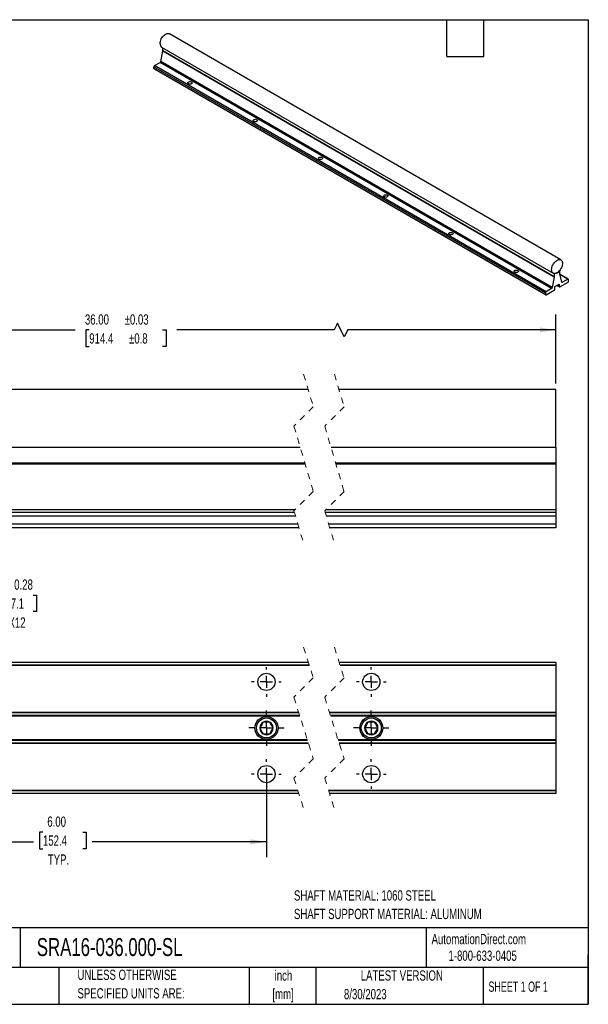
# Model space of a CAD drawing. Header units: inches. Extents: x 0.5 to 21.5, y 0.5 to 16.5.
# Tile 2 of 2: x 12.3 to 21.5, y 0.5 to 16.5. Entities that reach past the tile are written whole.
import ezdxf

# ---------------------------------------------------------------- set-up
doc = ezdxf.new("R2010")
doc.units = ezdxf.units.IN
doc.header["$LTSCALE"] = 2
doc.header["$MEASUREMENT"] = 0
doc.linetypes.add('CENTERX2', pattern=[0.8, 0.5, -0.1, 0.1, -0.1])
doc.linetypes.add('HIDDEN', pattern=[0.075, 0.05, -0.025])
doc.layers.add('CENTER', color=40, linetype='CENTERX2')
doc.layers.add('DIMENSIONS', color=140, linetype='Continuous', lineweight=25)
doc.layers.add('TEXT', color=140, linetype='Continuous', lineweight=25)
doc.styles.add('SLDTEXTSTYLE0', font='TXT', dxfattribs={"width": 0.7})
doc.styles.add('SLDTEXTSTYLE1', font='TXT', dxfattribs={"width": 0.65})
doc.dimstyles.new('SLDDIMSTYLE6', dxfattribs={"dimtxt": 0.169922, "dimasz": 0.26, "dimexe": 0, "dimexo": 0.0625, "dimgap": 0.04248, "dimtad": 0, "dimtih": 1, "dimtoh": 1, "dimrnd": 1e-09, "dimzin": 4, "dimdsep": 46, "dimtxsty": 'SLDTEXTSTYLE0', "dimsah": 1, "dimcen": 0.09, "dimadec": 0, "dimazin": 1, "dimtol": 1, "dimtp": 0.03, "dimtm": 0.03, "dimtfac": 1, "dimtofl": 0, "dimtmove": 0, "dimatfit": 3, "dimfxl": 0, "dimfrac": 2, "dimtolj": 1, "dimarcsym": 0})
doc.dimstyles.new('SLDDIMSTYLE8', dxfattribs={"dimtxt": 0.169922, "dimasz": 0.26, "dimexe": 0, "dimexo": 0.0625, "dimgap": 0.04248, "dimtad": 0, "dimtih": 1, "dimtoh": 1, "dimrnd": 1e-09, "dimzin": 4, "dimdsep": 46, "dimtxsty": 'SLDTEXTSTYLE0', "dimsah": 1, "dimcen": 0.09, "dimadec": 0, "dimazin": 1, "dimtfac": 1, "dimtofl": 0, "dimtmove": 0, "dimatfit": 3, "dimfxl": 0, "dimfrac": 2, "dimtolj": 1, "dimtzin": 12, "dimarcsym": 0})
doc.dimstyles.new('SLDDIMSTYLE9', dxfattribs={"dimtxt": 0.169922, "dimasz": 0.26, "dimexe": 0, "dimexo": 0.0625, "dimgap": 0.04248, "dimtad": 0, "dimtih": 1, "dimtoh": 1, "dimrnd": 1e-09, "dimdsep": 46, "dimtxsty": 'SLDTEXTSTYLE0', "dimsah": 1, "dimcen": 0, "dimadec": 0, "dimazin": 2, "dimtfac": 1, "dimtofl": 0, "dimtmove": 0, "dimatfit": 3, "dimfxl": 0, "dimfrac": 2, "dimtolj": 1, "dimtzin": 12, "dimarcsym": 0})

# ---------------------------------------------------------------- blocks, each defined once
blk = doc.blocks.new('SW_NOTE_0')
at = {"layer": 'TEXT', "color": 0, "char_height": 0.16667, "attachment_point": 1, "style": 'SLDTEXTSTYLE0'}
for s, insert in [('SHAFT MATERIAL: 1060 STEEL', (0, 0.215)), ('SHAFT SUPPORT MATERIAL: ALUMINUM', (0, -0.086))]:
    blk.add_mtext(s, dxfattribs=dict(at, insert=insert))
blk = doc.blocks.new('SW_NOTE_0_1')
at = {"layer": 'TEXT', "color": 0, "char_height": 0.1667, "attachment_point": 2, "style": 'SLDTEXTSTYLE0'}
for s, insert in [('inch', (0.25, 0.215)), ('[mm]', (0.244, -0.086))]:
    blk.add_mtext(s, dxfattribs=dict(at, insert=insert))
blk = doc.blocks.new('SW_NOTE_0_2')
at = {"layer": 'TEXT', "color": 0, "char_height": 0.16667, "attachment_point": 1, "style": 'SLDTEXTSTYLE0'}
for s, insert in [('UNLESS OTHERWISE', (0, 0.215)), ('SPECIFIED UNITS ARE:', (0, -0.086))]:
    blk.add_mtext(s, dxfattribs=dict(at, insert=insert))
blk = doc.blocks.new('_D_6')
at = {"layer": 'DIMENSIONS'}
for p, q in [((7.269, 10.59), (7.269, 11.709)), ((20.973, 10.59), (20.973, 11.709)), ((17.423, 11.571), (17.368, 11.459)), ((17.534, 11.348), (17.423, 11.571)), ((7.269, 11.459), (13.158, 11.459)), ((13.389, 11.459), (13.331, 11.459)), ((13.331, 11.459), (13.331, 11.189)), ((14.58, 11.459), (14.637, 11.459)), ((14.637, 11.459), (14.637, 11.189)), ((17.368, 11.459), (14.81, 11.459)), ((17.59, 11.459), (17.534, 11.348)), ((20.973, 11.459), (17.59, 11.459)), ((13.331, 11.189), (13.389, 11.189)), ((14.637, 11.189), (14.58, 11.189))]:
    blk.add_line(p, q, dxfattribs=at)
for points in [[(7.269, 11.459), (7.529, 11.419), (7.529, 11.499)], [(20.973, 11.459), (20.713, 11.499), (20.713, 11.419)]]:
    blk.add_solid(points, dxfattribs=at)
at = {"layer": 'DIMENSIONS', "char_height": 0.1667, "attachment_point": 1, "style": 'SLDTEXTSTYLE0'}
for s, insert in [('36.00', (13.318, 11.712)), ('±0.03', (13.964, 11.712)), ('914.4', (13.389, 11.404)), ('±0.8', (14.035, 11.404))]:
    blk.add_mtext(s, dxfattribs=dict(at, insert=insert))
blk = doc.blocks.new('_D_9')
at = {"layer": 'DIMENSIONS'}
for p, q in [((10.269, 4.14), (10.269, 2.89)), ((16.269, 4.14), (16.269, 2.89)), ((12.636, 3.299), (12.579, 3.299)), ((12.579, 3.299), (12.579, 3.029)), ((13.283, 3.299), (13.34, 3.299)), ((13.34, 3.299), (13.34, 3.029)), ((10.269, 3.14), (12.484, 3.14)), ((16.269, 3.14), (13.435, 3.14)), ((12.579, 3.029), (12.636, 3.029)), ((13.34, 3.029), (13.283, 3.029))]:
    blk.add_line(p, q, dxfattribs=at)
for points in [[(10.269, 3.14), (10.529, 3.1), (10.529, 3.18)], [(16.269, 3.14), (16.009, 3.18), (16.009, 3.1)]]:
    blk.add_solid(points, dxfattribs=at)
at = {"layer": 'DIMENSIONS', "char_height": 0.1667, "attachment_point": 1, "style": 'SLDTEXTSTYLE0'}
for s, insert in [('6.00', (12.707, 3.552)), ('152.4', (12.636, 3.244)), ('TYP.', (12.715, 2.936))]:
    blk.add_mtext(s, dxfattribs=dict(at, insert=insert))
blk = doc.blocks.new('_D_10')
at = {"layer": 'DIMENSIONS'}
for p, q in [((12.112, 7.151), (12.055, 7.151)), ((12.055, 7.151), (12.055, 6.881)), ((12.475, 7.151), (12.532, 7.151)), ((12.532, 7.151), (12.532, 6.881)), ((10.365, 5.843), (11.35, 6.904)), ((11.35, 6.904), (11.788, 6.904)), ((12.055, 6.881), (12.112, 6.881)), ((12.532, 6.881), (12.475, 6.881))]:
    blk.add_line(p, q, dxfattribs=at)
blk.add_solid([(10.365, 5.843), (10.571, 6.006), (10.512, 6.061)], dxfattribs=at)
at = {"layer": 'DIMENSIONS', "char_height": 0.1667, "attachment_point": 1, "style": 'SLDTEXTSTYLE0'}
for s, insert in [('%%c', (11.913, 7.404)), ('0.28', (12.169, 7.404)), ('7.1', (12.112, 7.096)), ('X12', (12.076, 6.787))]:
    blk.add_mtext(s, dxfattribs=dict(at, insert=insert))
blk = doc.blocks.new('SW_CENTERMARKSYMBOL_1')
at = {"layer": 'CENTER', "color": 0}
for p, q in [((0, 0.2), (0, 0.287)), ((-0.2, 0), (-0.288, 0)), ((0, 0), (-0.1, 0)), ((0, 0), (0, 0.1)), ((0, 0), (0, -0.1)), ((0, 0), (0.1, 0)), ((0.2, 0), (0.287, 0)), ((0, -0.2), (0, -0.288))]:
    blk.add_line(p, q, dxfattribs=at)
blk = doc.blocks.new('SW_CENTERMARKSYMBOL_2')
at = {"layer": 'CENTER', "color": 0}
for p, q in [((0, 0.2), (0, 0.287)), ((-0.2, 0), (-0.288, 0)), ((0, 0), (-0.1, 0)), ((0, 0), (0, 0.1)), ((0, 0), (0, -0.1)), ((0, 0), (0.1, 0)), ((0.2, 0), (0.287, 0)), ((0, -0.2), (0, -0.288))]:
    blk.add_line(p, q, dxfattribs=at)
blk = doc.blocks.new('SW_CENTERMARKSYMBOL_6')
at = {"layer": 'CENTER', "color": 0}
for p, q in [((0, 0.2), (0, 0.241)), ((-0.2, 0), (-0.241, 0)), ((0, 0), (-0.1, 0)), ((0, 0), (0, 0.1)), ((0, 0), (0, -0.1)), ((0, 0), (0.1, 0)), ((0.2, 0), (0.241, 0)), ((0, -0.2), (0, -0.241))]:
    blk.add_line(p, q, dxfattribs=at)
blk = doc.blocks.new('SW_CENTERMARKSYMBOL_7')
at = {"layer": 'CENTER', "color": 0}
for p, q in [((0, 0.2), (0, 0.241)), ((-0.2, 0), (-0.241, 0)), ((0, 0), (-0.1, 0)), ((0, 0), (0, 0.1)), ((0, 0), (0, -0.1)), ((0, 0), (0.1, 0)), ((0.2, 0), (0.241, 0)), ((0, -0.2), (0, -0.241))]:
    blk.add_line(p, q, dxfattribs=at)
blk = doc.blocks.new('SW_CENTERMARKSYMBOL_8')
at = {"layer": 'CENTER', "color": 0}
for p, q in [((0, 0.2), (0, 0.24)), ((-0.2, 0), (-0.241, 0)), ((0, 0), (-0.1, 0)), ((0, 0), (0, 0.1)), ((0, 0), (0, -0.1)), ((0, 0), (0.1, 0)), ((0.2, 0), (0.24, 0)), ((0, -0.2), (0, -0.241))]:
    blk.add_line(p, q, dxfattribs=at)
blk = doc.blocks.new('SW_CENTERMARKSYMBOL_9')
at = {"layer": 'CENTER', "color": 0}
for p, q in [((0, 0.2), (0, 0.24)), ((-0.2, 0), (-0.241, 0)), ((0, 0), (-0.1, 0)), ((0, 0), (0, 0.1)), ((0, 0), (0, -0.1)), ((0, 0), (0.1, 0)), ((0.2, 0), (0.24, 0)), ((0, -0.2), (0, -0.241))]:
    blk.add_line(p, q, dxfattribs=at)

msp = doc.modelspace()

# ---------------------------------------------------------------- linework, layer by layer
for p, q in [((21.05434, 12.59645), (14.69038, 16.27029)), ((14.56539, 16.05377), (20.92935, 12.37994)), ((14.58369, 15.99448), (14.58369, 16.04321)), ((14.55067, 15.82092), (14.58336, 15.99121)), ((20.94732, 12.31737), (14.58336, 15.99121)), ((20.94765, 12.32065), (14.58369, 15.99448)), ((20.80402, 12.06131), (14.44006, 15.73515)), ((14.44006, 15.70861), (14.44006, 15.73515)), ((20.80402, 12.03478), (14.44006, 15.70861)), ((14.44316, 15.70174), (20.80712, 12.02791)), ((14.45066, 15.75352), (14.53995, 15.80506)), ((20.81462, 12.07968), (14.45066, 15.75352)), ((20.90391, 12.13123), (14.53995, 15.80506)), ((20.91463, 12.14709), (14.55067, 15.82092)), ((20.94765, 12.37198), (20.94229, 12.37507)), ((20.94768, 12.37264), (20.94403, 12.37475)), ((20.94765, 12.37198), (20.94765, 12.32065)), ((20.99184, 12.37958), (20.94768, 12.37264)), ((20.99184, 12.37958), (20.98597, 12.38296)), ((21.03601, 12.42364), (20.99184, 12.37958)), ((21.03601, 12.42364), (21.0351, 12.42416)), ((21.03604, 12.37167), (21.03604, 12.423)), ((21.06906, 12.23624), (21.03636, 12.36878)), ((21.17656, 12.28504), (21.03717, 12.36551)), ((21.16906, 12.2843), (21.03863, 12.35959)), ((20.94732, 12.31737), (20.91463, 12.14709)), ((20.9556, 12.12228), (20.9556, 12.16107)), ((20.95825, 12.16566), (21.02543, 12.20444)), ((20.98744, 12.18251), (21.03119, 12.15726)), ((21.02808, 12.16413), (20.99184, 12.18505)), ((21.02808, 12.20291), (21.02543, 12.20444)), ((21.02808, 12.20291), (21.02808, 12.16413)), ((21.03682, 12.15692), (21.17093, 12.23434)), ((21.07978, 12.23275), (21.06828, 12.23939)), ((21.16906, 12.2843), (21.07978, 12.23275)), ((21.17093, 12.23434), (21.17269, 12.2361)), ((21.1779, 12.2673), (21.17967, 12.2695)), ((21.1779, 12.26353), (21.1779, 12.2673)), ((21.17967, 12.26337), (21.1779, 12.26439)), ((21.17967, 12.26337), (21.1779, 12.26353)), ((21.17967, 12.2695), (21.17967, 12.27817)), ((21.17967, 12.25163), (21.17967, 12.26337)), ((20.80402, 12.06131), (20.80402, 12.03478)), ((20.811, 12.0273), (20.81275, 12.02757)), ((20.81275, 12.02757), (20.94687, 12.10499)), ((20.90391, 12.13123), (20.81462, 12.07968)), ((20.94687, 12.10499), (20.94862, 12.10675)), ((21.03506, 12.15665), (21.03682, 12.15692)), ((16.94702, 10.49042), (7.2691, 10.49042)), ((20.97296, 10.49042), (17.44702, 10.49042)), ((20.97296, 9.99042), (20.97296, 10.49042)), ((20.97296, 9.54926), (20.97296, 9.99042)), ((16.81812, 9.54926), (7.2691, 9.54926)), ((16.81906, 9.54609), (7.2691, 9.54609)), ((20.97296, 9.54926), (17.31812, 9.54926)), ((20.97296, 9.54609), (17.31906, 9.54609)), ((20.97296, 9.54926), (20.97296, 9.54609)), ((20.97296, 9.54609), (20.97296, 9.29464)), ((16.89377, 9.29464), (7.2691, 9.29464)), ((20.97296, 9.29464), (17.39377, 9.29464)), ((20.97296, 9.29464), (20.97296, 9.27952)), ((16.89827, 9.27952), (7.2691, 9.27952)), ((20.97296, 9.27952), (17.39827, 9.27952)), ((20.97296, 9.27952), (20.97296, 8.5378)), ((16.73262, 8.5378), (7.2691, 8.5378)), ((16.72418, 8.49042), (7.2691, 8.49042)), ((20.97296, 8.49042), (17.22418, 8.49042)), ((20.97296, 8.5378), (17.23262, 8.5378)), ((20.97296, 8.5378), (20.97296, 8.49042)), ((20.97296, 8.49042), (20.97296, 8.43042)), ((16.74201, 8.43042), (7.2691, 8.43042)), ((20.97296, 8.43042), (17.24201, 8.43042)), ((20.97296, 8.43042), (20.97296, 8.30042)), ((16.78064, 8.30042), (7.2691, 8.30042)), ((16.79739, 8.24404), (7.2691, 8.24404)), ((16.79846, 8.24042), (7.2691, 8.24042)), ((20.97296, 8.30042), (17.28064, 8.30042)), ((20.97296, 8.24404), (17.29739, 8.24404)), ((20.97296, 8.24042), (17.29846, 8.24042)), ((20.97296, 8.30042), (20.97296, 8.24404)), ((20.97296, 8.24404), (20.97296, 8.24042)), ((16.95168, 6.05254), (7.2691, 6.05254)), ((16.96414, 6.01306), (7.2691, 6.01306)), ((16.96728, 6.00312), (7.2691, 6.00312)), ((20.97296, 6.05254), (17.45168, 6.05254)), ((20.97296, 6.01306), (17.46414, 6.01306)), ((20.97296, 6.00312), (17.46728, 6.00312)), ((20.97296, 6.05254), (20.97296, 6.01306)), ((20.97296, 6.01306), (20.97296, 6.00312)), ((20.97296, 6.00312), (20.97296, 5.24446)), ((16.79241, 5.24446), (7.2691, 5.24446)), ((16.79555, 5.23451), (7.2691, 5.23451)), ((16.80802, 5.19504), (7.2691, 5.19504)), ((16.81275, 5.18004), (7.2691, 5.18004)), ((20.97296, 5.24446), (17.29241, 5.24446)), ((20.97296, 5.23451), (17.29555, 5.23451)), ((20.97296, 5.19504), (17.30802, 5.19504)), ((20.97296, 5.18004), (17.31275, 5.18004)), ((20.97296, 5.24446), (20.97296, 5.23451)), ((20.97296, 5.23451), (20.97296, 5.19504)), ((20.97296, 5.19504), (20.97296, 5.18004)), ((20.97296, 5.18004), (20.97296, 4.80004)), ((16.32337, 5.08404), (16.21483, 5.08404)), ((18.02723, 5.08404), (17.91869, 5.08404)), ((16.93273, 4.80004), (7.2691, 4.80004)), ((16.21483, 4.89604), (16.32337, 4.89604)), ((20.97296, 4.80004), (17.43273, 4.80004)), ((17.91869, 4.89604), (18.02723, 4.89604)), ((20.97296, 4.80004), (20.97296, 4.78504)), ((16.93747, 4.78504), (7.2691, 4.78504)), ((16.94994, 4.74556), (7.2691, 4.74556)), ((16.95307, 4.73562), (7.2691, 4.73562)), ((20.97296, 4.78504), (17.43747, 4.78504)), ((20.97296, 4.74556), (17.44994, 4.74556)), ((20.97296, 4.73562), (17.45307, 4.73562)), ((20.97296, 4.78504), (20.97296, 4.74556)), ((20.97296, 4.74556), (20.97296, 4.73562)), ((20.97296, 4.73562), (20.97296, 3.97696)), ((16.77821, 3.97696), (7.2691, 3.97696)), ((16.78134, 3.96701), (7.2691, 3.96701)), ((16.79381, 3.92754), (7.2691, 3.92754)), ((20.97296, 3.97696), (17.27821, 3.97696)), ((20.97296, 3.96701), (17.28135, 3.96701)), ((20.97296, 3.92754), (17.29381, 3.92754)), ((20.97296, 3.97696), (20.97296, 3.96701)), ((20.97296, 3.96701), (20.97296, 3.92754))]:
    msp.add_line(p, q)
at = {"color": 7, "linetype": 'HIDDEN', "lineweight": 18}
for p, q in [((16.87274, 10.74042), (17.03022, 10.2104)), ((17.37274, 10.74042), (17.53022, 10.2104)), ((17.03022, 10.2104), (16.71526, 9.89544)), ((17.53022, 10.2104), (17.21526, 9.89544)), ((16.71526, 9.89544), (17.03022, 8.8354)), ((17.21526, 9.89544), (17.53022, 8.8354)), ((17.03022, 8.8354), (16.71526, 8.52044)), ((17.53022, 8.8354), (17.21526, 8.52044)), ((16.71526, 8.52044), (16.87274, 7.99042)), ((17.21526, 8.52044), (17.37274, 7.99042)), ((16.87274, 6.30254), (17.03022, 5.80377)), ((17.37274, 6.30254), (17.53022, 5.80377)), ((17.03022, 5.80377), (16.71526, 5.48881)), ((17.53022, 5.80377), (17.21526, 5.48881)), ((16.71526, 5.48881), (17.03022, 4.49127)), ((17.21526, 5.48881), (17.53022, 4.49127)), ((17.03022, 4.49127), (16.71526, 4.17631)), ((17.53022, 4.49127), (17.21526, 4.17631)), ((16.71526, 4.17631), (16.87274, 3.67754)), ((17.21526, 4.17631), (17.37274, 3.67754))]:
    msp.add_line(p, q, dxfattribs=at)
at = {"flags": 128}
for points in [[(14.53949, 16.111), (14.54076, 16.12899), (14.54454, 16.14792), (14.55072, 16.16726), (14.55911, 16.18645), (14.56949, 16.20494), (14.58154, 16.22219), (14.59492, 16.23771), (14.60926, 16.25106), (14.62413, 16.26184), (14.63911, 16.26975), (14.65376, 16.27457), (14.66767, 16.27614), (14.68044, 16.27443), (14.69038, 16.27029)], [(15.05047, 15.48747), (15.05718, 15.48204), (15.06048, 15.47564), (15.06001, 15.46897), (15.0558, 15.46276), (15.04833, 15.45766), (15.0384, 15.45425), (15.02708, 15.45288), (15.01561, 15.4537), (15.00522, 15.45663), (14.99704, 15.46135), (14.99196, 15.46735), (14.99053, 15.47397), (14.99291, 15.48051), (14.99883, 15.48624), (15.00765, 15.49056), (15.01842, 15.49298), (15.02997, 15.49326), (15.04106, 15.49135), (15.05047, 15.48747)], [(16.11113, 14.87517), (16.11784, 14.86974), (16.12114, 14.86334), (16.12067, 14.85667), (16.11646, 14.85045), (16.10899, 14.84536), (16.09906, 14.84194), (16.08774, 14.84057), (16.07627, 14.8414), (16.06588, 14.84433), (16.0577, 14.84905), (16.05262, 14.85504), (16.05119, 14.86167), (16.05357, 14.8682), (16.05949, 14.87394), (16.06831, 14.87825), (16.07908, 14.88068), (16.09063, 14.88095), (16.10172, 14.87905), (16.11113, 14.87517)], [(17.17179, 14.26286), (17.1785, 14.25743), (17.1818, 14.25103), (17.18133, 14.24436), (17.17712, 14.23814), (17.16965, 14.23305), (17.15972, 14.22963), (17.1484, 14.22826), (17.13693, 14.22909), (17.12654, 14.23202), (17.11836, 14.23674), (17.11328, 14.24274), (17.11185, 14.24936), (17.11423, 14.25589), (17.12015, 14.26163), (17.12897, 14.26594), (17.13974, 14.26837), (17.15129, 14.26865), (17.16238, 14.26674), (17.17179, 14.26286)], [(18.23245, 13.65056), (18.23917, 13.64512), (18.24246, 13.63873), (18.24199, 13.63206), (18.23778, 13.62584), (18.23031, 13.62074), (18.22038, 13.61733), (18.20906, 13.61596), (18.19759, 13.61678), (18.1872, 13.61972), (18.17902, 13.62444), (18.17394, 13.63043), (18.17251, 13.63706), (18.17489, 13.64359), (18.18081, 13.64932), (18.18963, 13.65364), (18.2004, 13.65606), (18.21195, 13.65634), (18.22304, 13.65443), (18.23245, 13.65056)], [(19.29311, 13.03825), (19.29983, 13.03282), (19.30312, 13.02642), (19.30265, 13.01975), (19.29844, 13.01353), (19.29097, 13.00844), (19.28104, 13.00502), (19.26972, 13.00365), (19.25825, 13.00448), (19.24786, 13.00741), (19.23968, 13.01213), (19.2346, 13.01813), (19.23317, 13.02475), (19.23555, 13.03128), (19.24147, 13.03702), (19.25029, 13.04133), (19.26106, 13.04376), (19.27261, 13.04403), (19.2837, 13.04213), (19.29311, 13.03825)], [(20.90345, 12.43717), (20.90473, 12.45515), (20.9085, 12.47409), (20.91468, 12.49343), (20.92307, 12.51261), (20.93345, 12.5311), (20.9455, 12.54835), (20.95889, 12.56388), (20.97322, 12.57722), (20.98809, 12.588), (21.00307, 12.59592), (21.01772, 12.60073), (21.03163, 12.6023), (21.0444, 12.6006), (21.05565, 12.59566), (21.06507, 12.58762), (21.07238, 12.57673), (21.07738, 12.56329), (21.07991, 12.54769), (21.07991, 12.53038), (21.07738, 12.51185), (21.07238, 12.49265), (21.06507, 12.47331), (21.05565, 12.45441), (21.0444, 12.43647), (21.03163, 12.42003), (21.01772, 12.40554), (21.00307, 12.39343), (20.98809, 12.38405), (20.97322, 12.37767), (20.95889, 12.37446), (20.9455, 12.37453), (20.93345, 12.37786), (20.92307, 12.38437), (20.91468, 12.39387), (20.9085, 12.40608), (20.90473, 12.42065), (20.90345, 12.43717)], [(20.35377, 12.42594), (20.36049, 12.42051), (20.36378, 12.41411), (20.36331, 12.40744), (20.3591, 12.40123), (20.35163, 12.39613), (20.3417, 12.39272), (20.33038, 12.39135), (20.31891, 12.39217), (20.30852, 12.3951), (20.30034, 12.39982), (20.29526, 12.40582), (20.29383, 12.41244), (20.29621, 12.41898), (20.30213, 12.42471), (20.31095, 12.42902), (20.32172, 12.43145), (20.33327, 12.43173), (20.34436, 12.42982), (20.35377, 12.42594)], [(21.02808, 12.16413), (21.0282, 12.16233), (21.02857, 12.16073), (21.02918, 12.15934), (21.03, 12.15821), (21.03103, 12.15736), (21.03223, 12.1568), (21.03359, 12.15657), (21.03506, 12.15665)], [(21.07978, 12.23275), (21.07795, 12.23188), (21.07618, 12.23137), (21.0745, 12.23126), (21.07297, 12.23153), (21.07163, 12.23219), (21.07051, 12.23321), (21.06964, 12.23458), (21.06906, 12.23624)], [(20.80402, 12.03478), (20.80414, 12.03298), (20.80451, 12.03138), (20.80511, 12.02999), (20.80593, 12.02886), (20.80696, 12.02801), (20.80817, 12.02745), (20.80952, 12.02722), (20.811, 12.0273)], [(16.21483, 5.08404), (16.1911, 5.04294), (16.17359, 5.01261), (16.16056, 4.99004)], [(16.16056, 4.99004), (16.18429, 4.94894), (16.2018, 4.91861), (16.21483, 4.89604)], [(16.37764, 4.99004), (16.35392, 5.03113), (16.3364, 5.06147), (16.32337, 5.08404)], [(16.32337, 4.89604), (16.3471, 4.93713), (16.36461, 4.96747), (16.37764, 4.99004)], [(17.91869, 5.08404), (17.89496, 5.04294), (17.87745, 5.01261), (17.86442, 4.99004)], [(17.86442, 4.99004), (17.88815, 4.94894), (17.90566, 4.91861), (17.91869, 4.89604)], [(18.0815, 4.99004), (18.05778, 5.03113), (18.04026, 5.06147), (18.02723, 5.08404)], [(18.02723, 4.89604), (18.05096, 4.93713), (18.06847, 4.96747), (18.0815, 4.99004)]]:
    msp.add_lwpolyline(points, dxfattribs=at)
for centre, radius in [((16.2691, 5.74004), 0.1405), ((17.97296, 5.74004), 0.1405), ((16.2691, 4.99004), 0.1875), ((16.2691, 4.99004), 0.1625), ((17.97296, 4.99004), 0.1875), ((17.97296, 4.99004), 0.1625), ((16.2691, 4.24004), 0.1405), ((17.97296, 4.24004), 0.1405)]:
    msp.add_circle(centre, radius)
for centre, radius, start, end in [((14.60228, 16.10494), 0.06308, 174.479923, 234.207896), ((14.56624, 15.99458), 0.01744, 348.864171, 359.694272), ((14.44741, 15.7078), 0.0074, 173.705878, 234.981942), ((14.46308, 15.7341), 0.02305, 122.605478, 177.394522), ((14.52663, 15.82562), 0.02449, 302.934301, 348.955413), ((20.9302, 12.32074), 0.01744, 348.864171, 359.694272), ((20.95576, 12.37197), 0.00811, 175.238191, 179.943091), ((21.02905, 12.42301), 0.00699, 359.933943, 5.130508), ((21.04817, 12.37158), 0.01213, 179.560294, 193.365798), ((20.96136, 12.16081), 0.00576, 122.605478, 177.394522), ((21.02646, 12.20317), 0.00164, 350.785963, 129.203285), ((21.1732, 12.27922), 0.00655, 350.785963, 129.203285), ((21.15624, 12.25282), 0.02345, 314.51925, 357.106913), ((20.82705, 12.06027), 0.02305, 122.605478, 177.394522), ((20.89059, 12.15178), 0.02449, 302.934301, 348.955413), ((20.93218, 12.12347), 0.02345, 314.51925, 357.106913), ((16.2691, 4.99003), 0.10854, 120.000696, 179.99948), ((16.2691, 4.99004), 0.10854, 180.00052, 239.999304), ((16.2691, 4.99004), 0.10854, 60.000054, 119.999946), ((16.2691, 4.99004), 0.10854, 359.999519, 60.000305), ((16.2691, 4.99003), 0.10854, 299.999695, 0.000481), ((17.97296, 4.99003), 0.10854, 120.000696, 179.99948), ((17.97296, 4.99004), 0.10854, 180.00052, 239.999304), ((17.97296, 4.99003), 0.10854, 60.000209, 119.999791), ((17.97296, 4.99003), 0.10854, 0.00052, 59.999304), ((17.97296, 4.99004), 0.10854, 300.000696, 359.99948), ((16.2691, 4.99004), 0.10854, 240.000054, 299.999946), ((17.97296, 4.99004), 0.10854, 240.000209, 299.999791)]:
    msp.add_arc(centre, radius, start, end)
at = {"layer": 'TEXT'}
for p, q in [((0.5, 16.5), (21.5, 16.5)), ((19.2, 15.9), (19.2, 16.5)), ((19.8, 15.9), (19.8, 16.5)), ((21.5, 16.5), (21.5, 0.5)), ((19.2, 15.9), (19.8, 15.9)), ((21.5, 1.74221), (0.5, 1.74221)), ((12.26448, 1.74221), (12.26448, 1.1)), ((18.8642, 1.74221), (18.8642, 1.1)), ((21.5, 0.5), (21.5, 1.3)), ((21.5, 1.1), (0.5, 1.1)), ((12.89608, 1.1), (12.89608, 0.5)), ((15.98617, 1.1), (15.98617, 0.5)), ((17.07182, 1.1), (17.07182, 0.5)), ((19.79124, 1.1), (19.79124, 0.5)), ((0.5, 0.5), (21.5, 0.5))]:
    msp.add_line(p, q, dxfattribs=at)

# ---------------------------------------------------------------- block references
at = {"layer": 'CENTER'}
for name, p in [('SW_CENTERMARKSYMBOL_9', (16.2691, 5.74004)), ('SW_CENTERMARKSYMBOL_8', (17.97296, 5.74004)), ('SW_CENTERMARKSYMBOL_1', (16.2691, 4.99004)), ('SW_CENTERMARKSYMBOL_2', (17.97296, 4.99004)), ('SW_CENTERMARKSYMBOL_6', (16.2691, 4.24004)), ('SW_CENTERMARKSYMBOL_7', (17.97296, 4.24004))]:
    msp.add_blockref(name, p, dxfattribs=at)
at = {"layer": 'TEXT'}
for name, p in [('SW_NOTE_0', (16.71606, 2.13771)), ('SW_NOTE_0_2', (13.19747, 0.84816)), ('SW_NOTE_0_1', (16.2952, 0.83652))]:
    msp.add_blockref(name, p, dxfattribs=at)

# ---------------------------------------------------------------- texts
for s, insert, char_height, attachment_point, style in [('AutomationDirect.com', (18.95236, 1.64382), 0.1666667, 1, 'SLDTEXTSTYLE0'), ('SRA16-036.000-SL', (12.53604, 1.57626), 0.2916667, 1, 'SLDTEXTSTYLE0'), ('1-800-633-0405', (19.22768, 1.37299), 0.1666667, 1, 'SLDTEXTSTYLE0'), ('LATEST VERSION', (18.46867, 1.05228), 0.1666667, 2, 'SLDTEXTSTYLE0'), ('SHEET 1 OF 1', (19.87727, 0.8702), 0.1666667, 1, 'SLDTEXTSTYLE1'), ('8/30/2023', (17.52857, 0.74909), 0.166667, 1, 'SLDTEXTSTYLE0')]:
    msp.add_mtext(s, dxfattribs=dict(at, insert=insert, char_height=char_height, attachment_point=attachment_point, style=style))

# ---------------------------------------------------------------- dimensions: what is measured, and where the dimension line sits
at = {"layer": 'DIMENSIONS'}
dim = msp.add_linear_dim(base=(7.2691, 11.45943), p1=(20.97296, 10.49042), p2=(7.2691, 10.49042), text='36.00MAX', dimstyle='SLDDIMSTYLE6', dxfattribs=at)
dim.commit()
dim.dimension.update_dxf_attribs({"geometry": '_D_6', "text_midpoint": (13.98438, 11.45943), "dimtype": 160})
dim = msp.add_diameter_dim_2p(p1=(10.17348, 5.63709), p2=(10.36472, 5.84298), text='<>\\PX12', dimstyle='SLDDIMSTYLE9', dxfattribs=at)
dim.commit()
dim.dimension.update_dxf_attribs({"geometry": '_D_10', "text_midpoint": (12.29352, 7.01577), "dimtype": 163})
dim = msp.add_linear_dim(base=(16.2691, 3.14013), p1=(10.2691, 4.24004), p2=(16.2691, 4.24004), angle=0, text='<>\\PTYP.', dimstyle='SLDDIMSTYLE8', dxfattribs=at)
dim.commit()
dim.dimension.update_dxf_attribs({"geometry": '_D_9', "text_midpoint": (12.95952, 3.14013), "dimtype": 160})

doc.saveas('drawing.dxf')
